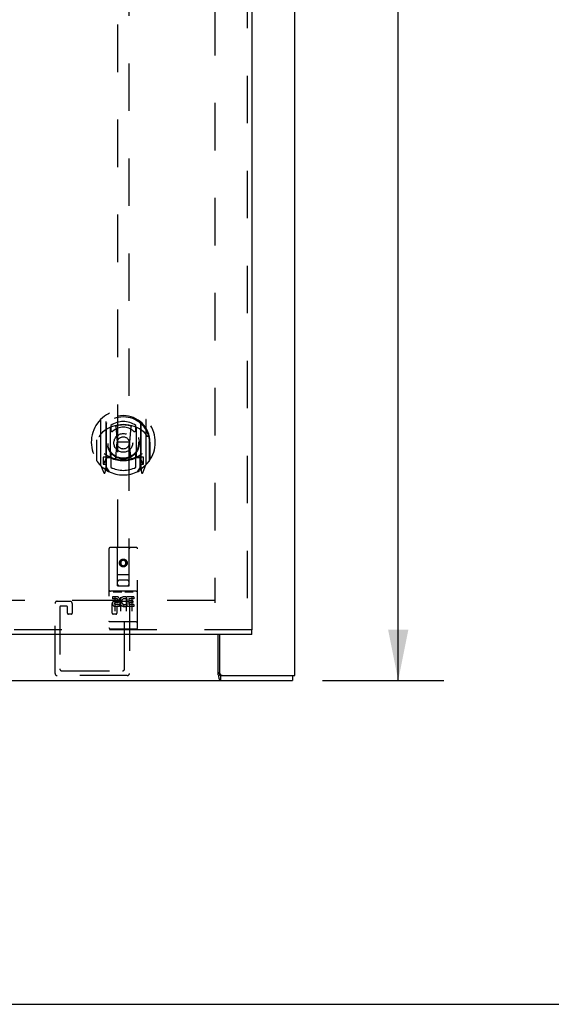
# Model space of a CAD drawing. Header units: inches. Extents: x 0 to 189, y 0 to 122.
# Tile 10 of 51: x 84 to 96, y 0 to 22. Entities that reach past the tile are written whole.
import ezdxf

# ---------------------------------------------------------------- set-up
doc = ezdxf.new("R2010")
doc.units = ezdxf.units.IN
doc.header["$LTSCALE"] = 10.388889
doc.header["$MEASUREMENT"] = 0
doc.linetypes.add('HIDDEN', pattern=[0.2, 0.1, -0.1])
doc.layers.get('0').update_dxf_attribs({"linetype": 'CONTINUOUS'})
for name, color, linetype in [('DEFAULT_2', 8, 'HIDDEN'), ('DIMENSIONS', 7, 'CONTINUOUS'), ('DOOR_ASSEMBLY', 7, 'CONTINUOUS')]:
    doc.layers.add(name, color=color, linetype=linetype)
doc.styles.get("Standard").update_dxf_attribs({"font": 'arial.ttf'})
doc.dimstyles.new('DIMSTYLE_1', dxfattribs={"dimtxt": 0.833333, "dimasz": 1.111111, "dimexe": 0.09, "dimexo": 0.07, "dimgap": 0.0375, "dimtad": 0, "dimtih": 1, "dimtoh": 1, "dimzin": 4, "dimdsep": 46, "dimtxsty": 'Standard', "dimblk": '_FILLED', "dimblk1": '_FILLED', "dimblk2": '_FILLED', "dimcen": 0.09, "dimazin": 1, "dimtfac": 1, "dimtdec": 3, "dimtofl": 0, "dimtmove": 0, "dimatfit": 3, "dimldrblk": '_FILLED', "dimfxl": 0, "dimtolj": 1, "dimtzin": 4, "dimarcsym": 0})

# ---------------------------------------------------------------- blocks, each defined once
blk = doc.blocks.new('_FILLED')
at = {"color": 0, "linetype": 'ByBlock'}
blk.add_solid([(0, 0), (-1, 0.2), (-1, -0.2)], dxfattribs=at)
blk = doc.blocks.new('*D2')
at = {"layer": 'DIMENSIONS', "color": 2, "linetype": 'Continuous'}
for p, q in [((91.108, 85.827), (93.761, 85.827)), ((92.761, 85.827), (92.761, 47.29)), ((92.761, 7.087), (92.761, 45.623)), ((91.108, 7.087), (93.761, 7.087))]:
    blk.add_line(p, q, dxfattribs=at)
at = {"layer": 'DIMENSIONS', "color": 2, "linetype": 'Continuous', "xscale": 1.1111111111, "yscale": 1.1111111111, "zscale": 1.1111111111}
for p, rotation in [((92.761, 85.827), 90), ((92.761, 7.087), 270)]:
    blk.add_blockref('_FILLED', p, dxfattribs=dict(at, rotation=rotation))
at = {"layer": 'DIMENSIONS', "color": 2, "linetype": 'Continuous', "insert": (92.761, 46.873), "char_height": 0.8333, "width": 2.91202, "attachment_point": 2, "line_spacing_factor": 0.9}
blk.add_mtext('78.74', dxfattribs=at)

msp = doc.modelspace()

# ---------------------------------------------------------------- linework, layer by layer
at = {"color": 3, "linetype": 'Continuous'}
for p, q in [((90.502, 7.191), (90.502, 85.723)), ((88.825, 7.211), (88.825, 8.087)), ((88.856, 8.087), (88.856, 7.251)), ((88.836, 7.167), (88.838, 7.15)), ((88.916, 7.191), (90.502, 7.191)), ((66.932, 7.087), (90.45, 7.087))]:
    msp.add_line(p, q, dxfattribs=at)
at = {"color": 7, "linetype": 'Continuous'}
for p, q in [((88.916, 7.191), (88.875, 7.191)), ((88.875, 7.191), (88.875, 7.087)), ((90.45, 7.191), (90.45, 7.087)), ((0, 0), (188.889, 0))]:
    msp.add_line(p, q, dxfattribs=at)
for points in [[(88.825, 7.263), (88.827, 7.261), (88.829, 7.26), (88.831, 7.259), (88.833, 7.257), (88.835, 7.256), (88.836, 7.254), (88.838, 7.252), (88.84, 7.25), (88.841, 7.248), (88.843, 7.246), (88.844, 7.243), (88.846, 7.241), (88.847, 7.238), (88.849, 7.235), (88.85, 7.232), (88.851, 7.229), (88.852, 7.226), (88.854, 7.222)], [(88.854, 7.222), (88.856, 7.216), (88.857, 7.213), (88.858, 7.209), (88.859, 7.206), (88.861, 7.204), (88.862, 7.201), (88.863, 7.199), (88.864, 7.197), (88.866, 7.195), (88.867, 7.193), (88.869, 7.192), (88.871, 7.191), (88.872, 7.191), (88.874, 7.191), (88.875, 7.191)]]:
    msp.add_lwpolyline(points, dxfattribs=at)
at = {"color": 3, "linetype": 'Continuous'}
for points in [[(88.825, 7.211), (88.826, 7.209), (88.827, 7.206), (88.828, 7.202), (88.83, 7.198), (88.831, 7.194), (88.832, 7.189), (88.833, 7.183), (88.834, 7.178), (88.835, 7.173), (88.836, 7.167)], [(88.838, 7.15), (88.839, 7.145), (88.84, 7.14), (88.841, 7.135), (88.842, 7.131), (88.843, 7.127), (88.844, 7.123), (88.845, 7.119), (88.846, 7.116), (88.847, 7.112), (88.848, 7.109), (88.849, 7.106), (88.851, 7.103), (88.852, 7.1), (88.854, 7.098), (88.855, 7.096), (88.857, 7.094), (88.859, 7.092), (88.86, 7.091), (88.862, 7.09), (88.864, 7.089), (88.866, 7.088), (88.868, 7.087), (88.87, 7.087), (88.872, 7.087), (88.875, 7.087)]]:
    msp.add_lwpolyline(points, dxfattribs=at)
msp.add_arc((88.916, 7.251), 0.06, 180, 270, dxfattribs=at)
at = {"layer": 'DEFAULT_2', "color": 8, "linetype": 'HIDDEN'}
for p, q in [((88.752, 84.129), (88.752, 8.785)), ((88.752, 8.837), (68.63, 8.837)), ((85.26, 7.237), (85.26, 8.77)), ((85.306, 8.816), (85.589, 8.816)), ((85.364, 8.689), (85.364, 7.341)), ((85.508, 8.712), (85.387, 8.712)), ((85.531, 8.558), (85.531, 8.689)), ((85.635, 8.77), (85.635, 8.558)), ((86.51, 8.558), (86.51, 8.77)), ((86.556, 8.816), (86.839, 8.816)), ((86.614, 8.689), (86.614, 8.558)), ((86.758, 8.712), (86.637, 8.712)), ((86.781, 7.341), (86.781, 8.689)), ((86.885, 8.77), (86.885, 7.237)), ((85.612, 8.535), (85.554, 8.535)), ((86.591, 8.535), (86.533, 8.535)), ((86.839, 7.191), (85.306, 7.191)), ((85.41, 7.295), (86.735, 7.295))]:
    msp.add_line(p, q, dxfattribs=at)
for centre, radius, start, end in [((85.306, 8.77), 0.046, 90, 180), ((85.387, 8.689), 0.023, 90, 180), ((85.508, 8.689), 0.023, 0, 90), ((85.589, 8.77), 0.046, 0, 90), ((86.556, 8.77), 0.046, 90, 180), ((86.637, 8.689), 0.023, 90, 180), ((86.758, 8.689), 0.023, 0, 90), ((86.839, 8.77), 0.046, 0, 90), ((85.554, 8.558), 0.023, 180, 270), ((85.612, 8.558), 0.023, 270, 360), ((86.533, 8.558), 0.023, 180, 270), ((86.591, 8.558), 0.023, 270, 360), ((85.41, 7.341), 0.046, 180, 270), ((86.735, 7.341), 0.046, 270, 360), ((85.306, 7.237), 0.046, 180, 270), ((86.839, 7.237), 0.046, 270, 360)]:
    msp.add_arc(centre, radius, start, end, dxfattribs=at)
at = {"layer": 'DOOR_ASSEMBLY', "color": 8, "linetype": 'HIDDEN'}
for p, q in [((89.46, 84.723), (89.46, 8.191)), ((86.627, 44.286), (86.627, 9.154)), ((86.877, 9.154), (86.877, 44.286)), ((86.252, 12.782), (86.252, 11.814)), ((86.369, 12.728), (86.369, 11.712)), ((87.134, 12.728), (87.134, 11.712)), ((87.252, 11.814), (87.252, 12.782)), ((86.377, 12.703), (86.377, 11.7)), ((86.469, 11.98), (86.469, 12.611)), ((86.477, 12.663), (86.477, 12.561)), ((86.589, 12.637), (86.619, 12.298)), ((86.915, 12.637), (86.884, 12.298)), ((87.027, 12.561), (87.027, 12.663)), ((87.034, 12.611), (87.034, 11.98)), ((87.127, 12.703), (87.127, 11.7)), ((86.169, 12.298), (86.184, 12.298)), ((86.169, 12.298), (86.169, 11.91)), ((86.177, 12.345), (86.177, 12.347)), ((86.177, 11.887), (86.177, 12.345)), ((86.589, 11.954), (86.619, 12.298)), ((86.884, 12.298), (86.619, 12.298)), ((86.915, 11.954), (86.884, 12.298)), ((87.334, 12.298), (87.319, 12.298)), ((87.327, 12.345), (87.327, 12.347)), ((87.327, 11.887), (87.327, 12.345)), ((87.334, 12.298), (87.334, 11.91)), ((86.369, 11.969), (86.309, 11.969)), ((86.309, 11.969), (86.309, 11.819)), ((86.347, 11.873), (86.318, 11.827)), ((86.379, 11.932), (86.379, 11.725)), ((86.469, 11.97), (86.397, 11.97)), ((86.465, 11.952), (86.399, 11.952)), ((86.477, 11.999), (86.477, 11.747)), ((87.027, 11.747), (87.027, 11.999)), ((87.107, 11.97), (87.034, 11.97)), ((87.104, 11.952), (87.039, 11.952)), ((87.124, 11.725), (87.124, 11.932)), ((87.194, 11.969), (87.134, 11.969)), ((87.186, 11.827), (87.157, 11.873)), ((87.194, 11.819), (87.194, 11.969)), ((86.256, 11.804), (86.327, 11.628)), ((86.309, 11.819), (86.377, 11.819)), ((86.348, 11.708), (86.352, 11.705)), ((86.355, 11.631), (86.369, 11.712)), ((86.447, 11.65), (86.377, 11.759)), ((87.127, 11.759), (87.057, 11.65)), ((87.127, 11.819), (87.194, 11.819)), ((87.134, 11.712), (87.149, 11.631)), ((87.155, 11.708), (87.156, 11.708)), ((87.156, 11.708), (87.156, 11.708)), ((87.156, 11.708), (87.156, 11.708)), ((87.177, 11.628), (87.248, 11.804)), ((86.439, 9.964), (86.439, 8.239)), ((87.034, 9.994), (86.469, 9.994)), ((86.625, 9.154), (86.622, 9.964)), ((86.878, 9.154), (86.882, 9.964)), ((87.064, 8.239), (87.064, 9.964)), ((86.752, 9.727), (86.689, 9.69)), ((86.752, 9.715), (86.699, 9.685)), ((86.814, 9.69), (86.752, 9.727)), ((86.752, 9.727), (86.752, 9.715)), ((86.804, 9.685), (86.752, 9.715)), ((86.689, 9.69), (86.699, 9.685)), ((86.689, 9.69), (86.689, 9.618)), ((86.689, 9.618), (86.699, 9.624)), ((86.689, 9.618), (86.752, 9.582)), ((86.699, 9.685), (86.699, 9.624)), ((86.699, 9.624), (86.752, 9.594)), ((86.752, 9.594), (86.804, 9.624)), ((86.752, 9.582), (86.814, 9.618)), ((86.752, 9.582), (86.752, 9.594)), ((86.814, 9.69), (86.804, 9.685)), ((86.804, 9.624), (86.804, 9.685)), ((86.814, 9.618), (86.804, 9.624)), ((86.814, 9.618), (86.814, 9.69)), ((86.624, 9.404), (86.88, 9.404)), ((86.837, 9.279), (86.667, 9.279)), ((86.625, 9.154), (86.627, 9.154)), ((86.627, 9.154), (86.877, 9.154)), ((86.877, 9.154), (86.878, 9.154)), ((87.034, 9.037), (86.469, 9.037)), ((86.608, 8.915), (86.515, 8.915)), ((86.515, 8.915), (86.515, 8.873)), ((86.608, 8.873), (86.515, 8.873)), ((86.541, 9.021), (86.713, 9.021)), ((86.564, 8.906), (86.564, 8.6)), ((86.689, 8.906), (86.689, 8.6)), ((86.791, 9.021), (86.963, 9.021)), ((86.814, 8.906), (86.814, 8.6)), ((86.828, 8.879), (86.815, 8.861)), ((86.824, 8.905), (86.828, 8.903)), ((86.984, 8.915), (86.828, 8.915)), ((86.828, 8.915), (86.828, 8.903)), ((86.828, 8.879), (86.828, 8.702)), ((86.984, 8.873), (86.87, 8.873)), ((86.87, 8.873), (86.87, 8.829)), ((86.939, 8.906), (86.939, 8.6)), ((86.984, 8.915), (86.984, 8.873)), ((86.611, 8.829), (86.565, 8.829)), ((86.608, 8.788), (86.579, 8.788)), ((86.671, 8.744), (86.579, 8.744)), ((86.671, 8.702), (86.579, 8.702)), ((86.671, 8.744), (86.671, 8.702)), ((86.803, 8.75), (86.82, 8.711)), ((86.984, 8.702), (86.828, 8.702)), ((86.963, 8.829), (86.87, 8.829)), ((86.963, 8.787), (86.87, 8.787)), ((86.87, 8.787), (86.87, 8.744)), ((86.984, 8.744), (86.87, 8.744)), ((86.963, 8.829), (86.963, 8.787)), ((86.984, 8.744), (86.984, 8.702)), ((89.564, 8.191), (67.255, 8.191)), ((86.457, 8.368), (86.456, 8.368)), ((86.458, 8.368), (86.457, 8.368)), ((86.459, 8.368), (86.458, 8.368)), ((86.46, 8.367), (86.459, 8.368)), ((86.461, 8.367), (86.46, 8.367)), ((86.46, 8.367), (86.46, 8.367)), ((86.462, 8.367), (86.461, 8.367)), ((86.463, 8.367), (86.462, 8.367)), ((86.464, 8.367), (86.463, 8.367)), ((86.465, 8.367), (86.464, 8.367)), ((86.464, 8.367), (86.464, 8.367)), ((86.466, 8.367), (86.465, 8.367)), ((86.467, 8.367), (86.466, 8.367)), ((86.468, 8.367), (86.467, 8.367)), ((86.469, 8.367), (86.468, 8.367)), ((87.035, 8.367), (86.469, 8.367)), ((86.469, 8.367), (86.469, 8.367)), ((87.034, 8.209), (86.469, 8.209)), ((87.035, 8.367), (87.036, 8.367)), ((87.036, 8.367), (87.037, 8.367)), ((87.037, 8.367), (87.038, 8.367)), ((87.037, 8.367), (87.037, 8.367)), ((87.038, 8.367), (87.039, 8.367)), ((87.039, 8.367), (87.04, 8.367)), ((87.04, 8.367), (87.041, 8.367)), ((87.041, 8.367), (87.042, 8.367)), ((87.042, 8.367), (87.043, 8.367)), ((87.042, 8.367), (87.042, 8.367)), ((87.043, 8.367), (87.044, 8.367)), ((87.044, 8.367), (87.045, 8.367)), ((87.045, 8.367), (87.046, 8.368)), ((87.046, 8.368), (87.047, 8.368)), ((87.046, 8.368), (87.046, 8.368)), ((87.047, 8.368), (87.048, 8.368)), ((87.048, 8.368), (87.049, 8.368))]:
    msp.add_line(p, q, dxfattribs=at)
at = {"layer": 'DOOR_ASSEMBLY', "color": 3, "linetype": 'Continuous'}
for p, q in [((89.564, 84.723), (89.564, 8.191)), ((89.564, 8.087), (67.255, 8.087))]:
    msp.add_line(p, q, dxfattribs=at)
at = {"layer": 'DOOR_ASSEMBLY', "color": 7, "linetype": 'Continuous'}
msp.add_line((89.564, 8.087), (89.564, 8.191), dxfattribs=at)
at = {"layer": 'DOOR_ASSEMBLY', "color": 8, "linetype": 'HIDDEN'}
for points in [[(86.298, 12.513), (86.296, 12.512), (86.295, 12.51), (86.293, 12.509), (86.291, 12.508), (86.29, 12.506), (86.288, 12.504), (86.287, 12.503), (86.285, 12.501), (86.283, 12.499), (86.281, 12.497), (86.279, 12.495), (86.278, 12.493), (86.276, 12.491), (86.274, 12.489), (86.272, 12.487), (86.27, 12.484), (86.268, 12.482), (86.266, 12.479), (86.263, 12.477), (86.261, 12.474), (86.259, 12.471), (86.257, 12.468), (86.255, 12.465), (86.252, 12.462), (86.25, 12.459), (86.247, 12.455), (86.245, 12.452), (86.242, 12.448), (86.24, 12.444), (86.237, 12.44), (86.234, 12.436), (86.231, 12.431), (86.229, 12.427), (86.226, 12.422), (86.223, 12.417), (86.219, 12.411)], [(86.564, 12.655), (86.569, 12.656), (86.575, 12.658), (86.58, 12.659), (86.586, 12.661), (86.591, 12.662), (86.597, 12.663), (86.602, 12.664), (86.608, 12.665), (86.613, 12.667), (86.618, 12.668), (86.624, 12.669), (86.63, 12.67), (86.635, 12.671), (86.641, 12.672), (86.646, 12.672), (86.652, 12.673), (86.657, 12.674), (86.663, 12.675), (86.668, 12.676), (86.674, 12.676), (86.679, 12.677), (86.685, 12.677), (86.691, 12.678), (86.696, 12.678), (86.702, 12.679), (86.707, 12.679), (86.713, 12.679), (86.718, 12.68), (86.724, 12.68), (86.73, 12.68), (86.735, 12.68), (86.741, 12.68), (86.746, 12.681), (86.752, 12.681), (86.758, 12.681), (86.763, 12.68), (86.769, 12.68), (86.774, 12.68), (86.78, 12.68), (86.786, 12.68), (86.791, 12.679), (86.797, 12.679), (86.802, 12.679), (86.808, 12.678), (86.813, 12.678), (86.819, 12.677), (86.825, 12.677), (86.83, 12.676), (86.836, 12.676), (86.841, 12.675), (86.847, 12.674), (86.852, 12.673), (86.858, 12.672), (86.863, 12.672), (86.869, 12.671), (86.874, 12.67), (86.88, 12.669), (86.885, 12.668), (86.891, 12.667), (86.896, 12.665), (86.902, 12.664), (86.907, 12.663), (86.913, 12.662), (86.918, 12.661), (86.924, 12.659), (86.929, 12.658), (86.935, 12.656), (86.94, 12.655)], [(87.284, 12.411), (87.281, 12.417), (87.278, 12.422), (87.275, 12.427), (87.273, 12.431), (87.27, 12.436), (87.267, 12.44), (87.264, 12.444), (87.262, 12.448), (87.259, 12.452), (87.257, 12.455), (87.254, 12.459), (87.252, 12.462), (87.249, 12.465), (87.247, 12.468), (87.245, 12.471), (87.243, 12.474), (87.241, 12.477), (87.238, 12.479), (87.236, 12.482), (87.234, 12.484), (87.232, 12.487), (87.23, 12.489), (87.228, 12.491), (87.226, 12.493), (87.225, 12.495), (87.223, 12.497), (87.221, 12.499), (87.219, 12.501), (87.217, 12.503), (87.216, 12.504), (87.214, 12.506), (87.213, 12.508), (87.211, 12.509), (87.209, 12.51), (87.208, 12.512), (87.206, 12.513)], [(86.534, 9.02), (86.535, 9.02), (86.535, 9.02), (86.535, 9.02), (86.535, 9.02), (86.535, 9.02), (86.535, 9.02), (86.535, 9.02), (86.535, 9.02), (86.535, 9.02), (86.535, 9.02), (86.536, 9.02), (86.536, 9.02), (86.536, 9.02), (86.536, 9.02), (86.536, 9.02), (86.536, 9.02), (86.536, 9.021), (86.536, 9.021), (86.536, 9.021), (86.537, 9.021), (86.537, 9.021), (86.537, 9.021), (86.537, 9.021), (86.537, 9.021), (86.537, 9.021), (86.537, 9.021), (86.538, 9.021), (86.538, 9.021), (86.538, 9.021), (86.538, 9.021), (86.538, 9.021), (86.538, 9.021), (86.539, 9.021), (86.539, 9.021), (86.539, 9.021), (86.539, 9.021), (86.539, 9.021), (86.539, 9.021), (86.54, 9.021), (86.54, 9.021), (86.54, 9.021), (86.54, 9.021), (86.54, 9.021), (86.541, 9.021), (86.541, 9.021)], [(86.713, 9.021), (86.713, 9.021), (86.713, 9.021), (86.714, 9.021), (86.714, 9.021), (86.714, 9.021), (86.714, 9.021), (86.714, 9.021), (86.715, 9.021), (86.715, 9.021), (86.715, 9.021), (86.715, 9.021), (86.715, 9.021), (86.715, 9.021), (86.716, 9.021), (86.716, 9.021), (86.716, 9.021), (86.716, 9.021), (86.716, 9.021), (86.716, 9.021), (86.717, 9.021), (86.717, 9.021), (86.717, 9.021), (86.717, 9.021), (86.717, 9.021), (86.717, 9.021), (86.717, 9.021), (86.717, 9.021), (86.718, 9.021), (86.718, 9.021), (86.718, 9.02), (86.718, 9.02), (86.718, 9.02), (86.718, 9.02), (86.718, 9.02), (86.718, 9.02), (86.719, 9.02), (86.719, 9.02), (86.719, 9.02), (86.719, 9.02), (86.719, 9.02), (86.719, 9.02), (86.719, 9.02), (86.719, 9.02), (86.719, 9.02), (86.719, 9.02), (86.719, 9.02)], [(86.784, 9.02), (86.785, 9.02), (86.785, 9.02), (86.785, 9.02), (86.785, 9.02), (86.785, 9.02), (86.785, 9.02), (86.785, 9.02), (86.785, 9.02), (86.785, 9.02), (86.785, 9.02), (86.786, 9.02), (86.786, 9.02), (86.786, 9.02), (86.786, 9.02), (86.786, 9.02), (86.786, 9.02), (86.786, 9.021), (86.786, 9.021), (86.787, 9.021), (86.787, 9.021), (86.787, 9.021), (86.787, 9.021), (86.787, 9.021), (86.787, 9.021), (86.787, 9.021), (86.787, 9.021), (86.788, 9.021), (86.788, 9.021), (86.788, 9.021), (86.788, 9.021), (86.788, 9.021), (86.788, 9.021), (86.789, 9.021), (86.789, 9.021), (86.789, 9.021), (86.789, 9.021), (86.789, 9.021), (86.789, 9.021), (86.79, 9.021), (86.79, 9.021), (86.79, 9.021), (86.79, 9.021), (86.79, 9.021), (86.791, 9.021), (86.791, 9.021)], [(86.963, 9.021), (86.963, 9.021), (86.963, 9.021), (86.964, 9.021), (86.964, 9.021), (86.964, 9.021), (86.964, 9.021), (86.964, 9.021), (86.965, 9.021), (86.965, 9.021), (86.965, 9.021), (86.965, 9.021), (86.965, 9.021), (86.965, 9.021), (86.966, 9.021), (86.966, 9.021), (86.966, 9.021), (86.966, 9.021), (86.966, 9.021), (86.966, 9.021), (86.967, 9.021), (86.967, 9.021), (86.967, 9.021), (86.967, 9.021), (86.967, 9.021), (86.967, 9.021), (86.967, 9.021), (86.967, 9.021), (86.968, 9.021), (86.968, 9.021), (86.968, 9.02), (86.968, 9.02), (86.968, 9.02), (86.968, 9.02), (86.968, 9.02), (86.968, 9.02), (86.969, 9.02), (86.969, 9.02), (86.969, 9.02), (86.969, 9.02), (86.969, 9.02), (86.969, 9.02), (86.969, 9.02), (86.969, 9.02), (86.969, 9.02), (86.969, 9.02), (86.969, 9.02)], [(86.456, 8.368), (86.456, 8.368), (86.455, 8.368), (86.455, 8.368), (86.455, 8.368), (86.454, 8.368), (86.454, 8.368), (86.454, 8.368), (86.453, 8.368), (86.453, 8.368), (86.452, 8.368), (86.452, 8.368), (86.452, 8.368), (86.451, 8.369), (86.451, 8.369), (86.451, 8.369), (86.45, 8.369), (86.45, 8.369), (86.45, 8.369), (86.45, 8.369), (86.449, 8.369), (86.449, 8.369), (86.449, 8.369), (86.448, 8.369), (86.448, 8.369), (86.448, 8.369), (86.447, 8.369), (86.447, 8.37), (86.447, 8.37), (86.447, 8.37), (86.446, 8.37), (86.446, 8.37), (86.446, 8.37), (86.446, 8.37), (86.445, 8.37), (86.445, 8.37), (86.445, 8.37), (86.445, 8.37), (86.444, 8.37), (86.444, 8.371), (86.444, 8.371), (86.444, 8.371), (86.443, 8.371), (86.443, 8.371), (86.443, 8.371), (86.443, 8.371), (86.443, 8.371), (86.442, 8.371), (86.442, 8.371), (86.442, 8.371), (86.442, 8.372), (86.442, 8.372), (86.442, 8.372), (86.441, 8.372), (86.441, 8.372), (86.441, 8.372), (86.441, 8.372), (86.441, 8.372), (86.441, 8.372), (86.441, 8.372), (86.441, 8.373), (86.44, 8.373), (86.44, 8.373), (86.44, 8.373), (86.44, 8.373), (86.44, 8.373), (86.44, 8.373), (86.44, 8.373), (86.44, 8.373), (86.44, 8.373), (86.44, 8.374), (86.44, 8.374), (86.44, 8.374), (86.44, 8.374), (86.44, 8.374), (86.44, 8.374), (86.44, 8.374), (86.439, 8.374), (86.439, 8.374), (86.439, 8.374)], [(87.049, 8.368), (87.049, 8.368), (87.049, 8.368), (87.05, 8.368), (87.05, 8.368), (87.05, 8.368), (87.051, 8.368), (87.051, 8.368), (87.052, 8.368), (87.052, 8.368), (87.052, 8.368), (87.053, 8.369), (87.053, 8.369), (87.053, 8.369), (87.054, 8.369), (87.054, 8.369), (87.054, 8.369), (87.054, 8.369), (87.055, 8.369), (87.055, 8.369), (87.055, 8.369), (87.056, 8.369), (87.056, 8.369), (87.056, 8.369), (87.057, 8.369), (87.057, 8.37), (87.057, 8.37), (87.057, 8.37), (87.058, 8.37), (87.058, 8.37), (87.058, 8.37), (87.058, 8.37), (87.059, 8.37), (87.059, 8.37), (87.059, 8.37), (87.059, 8.37), (87.06, 8.37), (87.06, 8.371), (87.06, 8.371), (87.06, 8.371), (87.061, 8.371), (87.061, 8.371), (87.061, 8.371), (87.061, 8.371), (87.061, 8.371), (87.062, 8.371), (87.062, 8.371), (87.062, 8.371), (87.062, 8.372), (87.062, 8.372), (87.062, 8.372), (87.063, 8.372), (87.063, 8.372), (87.063, 8.372), (87.063, 8.372), (87.063, 8.372), (87.063, 8.372), (87.063, 8.372), (87.063, 8.373), (87.064, 8.373), (87.064, 8.373), (87.064, 8.373), (87.064, 8.373), (87.064, 8.373), (87.064, 8.373), (87.064, 8.373), (87.064, 8.373), (87.064, 8.373), (87.064, 8.374), (87.064, 8.374), (87.064, 8.374), (87.064, 8.374), (87.064, 8.374), (87.064, 8.374), (87.064, 8.374), (87.064, 8.374), (87.064, 8.374), (87.064, 8.374)]]:
    msp.add_lwpolyline(points, dxfattribs=at)
for centre, radius in [((86.752, 12.28), 0.35), ((86.752, 12.28), 0.335), ((86.752, 12.28), 0.205), ((86.752, 12.28), 0.133), ((86.752, 9.654), 0.085), ((86.752, 9.654), 0.0845)]:
    msp.add_circle(centre, radius, dxfattribs=at)
for centre, radius, start, end in [((86.752, 12.298), 0.7, 305.5126, 234.4874), ((86.752, 12.296), 0.583, 0.2464, 179.7536), ((86.752, 12.27), 0.58, 7.6622, 172.3378), ((86.267, 12.782), 0.015, 135.0748, 180), ((86.384, 12.728), 0.015, 130.3587, 180), ((86.397, 12.703), 0.02, 129.3378, 179.9984), ((86.752, 12.27), 0.48, 55.0461, 124.9539), ((87.107, 12.703), 0.02, 0, 50.6594), ((87.119, 12.728), 0.015, 0, 49.6413), ((87.237, 12.782), 0.015, 0, 44.9252), ((86.752, 11.981), 0.7, 49.529, 130.471), ((86.484, 12.611), 0.015, 112.9863, 180), ((86.507, 12.561), 0.03, 180, 311.1261), ((86.752, 12.28), 0.343, 48.8739, 131.1261), ((86.569, 12.636), 0.02, 5.0796, 105.5752), ((86.935, 12.636), 0.02, 74.4248, 174.9204), ((86.997, 12.561), 0.03, 228.8739, 360), ((87.019, 12.611), 0.015, 0, 67.0137), ((86.197, 12.345), 0.02, 172.3378, 180), ((87.307, 12.345), 0.02, 0, 7.6622), ((86.197, 11.887), 0.02, 180, 215.2961), ((86.752, 12.28), 0.7, 215.2961, 324.7039), ((86.752, 12.611), 0.7, 233.2319, 306.7681), ((86.189, 11.974), 0.188, 327.3208, 360), ((86.397, 11.95), 0.02, 90, 180), ((86.399, 11.932), 0.02, 90, 180), ((86.465, 11.932), 0.02, 66.536, 90), ((86.484, 11.98), 0.015, 180, 247.0137), ((86.752, 12.593), 0.7, 246.536, 293.464), ((86.507, 11.999), 0.03, 48.8739, 180), ((86.752, 12.28), 0.343, 228.8739, 311.1261), ((86.569, 11.956), 0.02, 254.3869, 354.9204), ((86.935, 11.956), 0.02, 185.0796, 285.6131), ((86.997, 11.999), 0.03, 0, 131.1261), ((87.019, 11.98), 0.015, 292.9863, 360), ((87.039, 11.932), 0.02, 90, 113.464), ((87.104, 11.932), 0.02, 0, 90), ((87.107, 11.95), 0.02, 0, 90), ((87.315, 11.974), 0.188, 180, 212.6792), ((87.307, 11.887), 0.02, 324.7039, 360), ((86.267, 11.814), 0.015, 180, 224.9252), ((86.322, 11.824), 0.005, 147.3208, 270), ((86.341, 11.634), 0.015, 201.8041, 350), ((86.357, 11.745), 0.02, 234.4874, 360), ((86.359, 11.725), 0.02, 234.7457, 360), ((86.397, 11.7), 0.02, 180, 238.5295), ((86.752, 12.28), 0.6, 242.7204, 297.2796), ((87.107, 11.7), 0.02, 301.4688, 359.9992), ((87.144, 11.725), 0.02, 180, 305.2543), ((87.147, 11.745), 0.02, 180, 305.5126), ((87.163, 11.634), 0.015, 190, 338.1959), ((87.182, 11.824), 0.005, 270, 32.6792), ((87.237, 11.814), 0.015, 315.0748, 360), ((86.469, 9.964), 0.03, 90, 180), ((86.592, 9.964), 0.03, 0, 90), ((86.912, 9.964), 0.03, 90, 180), ((87.034, 9.964), 0.03, 0, 90), ((86.667, 9.239), 0.04, 90, 180), ((86.837, 9.239), 0.04, 0, 90), ((86.469, 9.067), 0.03, 180, 270), ((86.667, 9.194), 0.04, 180, 270), ((86.837, 9.194), 0.04, 270, 360), ((87.034, 9.067), 0.03, 270, 360), ((86.608, 8.852), 0.0635, 270, 90), ((86.608, 8.851), 0.0219, 280.307, 90), ((86.778, 8.809), 0.107, 64.2636, 293.4027), ((86.778, 8.809), 0.0639, 54.8895, 293.4026), ((86.579, 8.766), 0.0644, 102.2995, 270.0775), ((86.579, 8.766), 0.0219, 89.9011, 270), ((86.469, 8.239), 0.03, 180, 270), ((87.034, 8.239), 0.03, 270, 360)]:
    msp.add_arc(centre, radius, start, end, dxfattribs=at)

# ---------------------------------------------------------------- dimensions: what is measured, and where the dimension line sits
at = {"layer": 'DIMENSIONS', "color": 2, "linetype": 'Continuous'}
dim = msp.add_linear_dim(base=(92.761, 7.087), p1=(91.038, 85.827), p2=(91.038, 7.087), angle=270, text='<>\\P[]', dimstyle='DIMSTYLE_1', dxfattribs=at)
dim.commit()
dim.dimension.update_dxf_attribs({"geometry": '*D2', "text_midpoint": (92.761, 46.452), "dimtype": 160})

doc.saveas('drawing.dxf')
